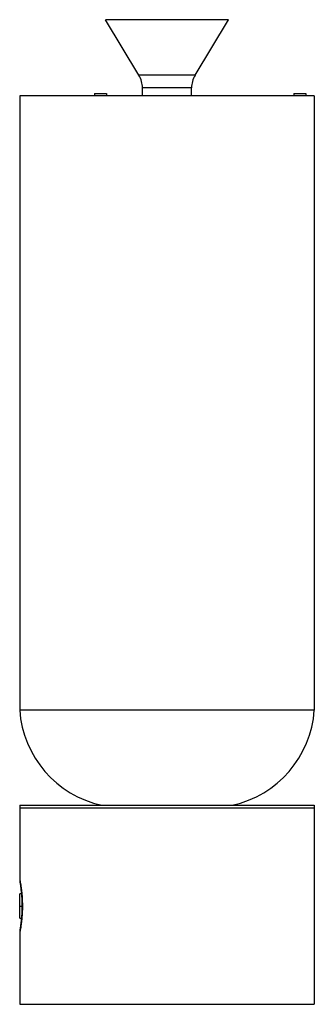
# Paper-space layout '_Derecha' of a CAD drawing. Header units: millimetres. Extents: x -60 to 60, y 0 to 401.
import ezdxf

# ---------------------------------------------------------------- set-up
doc = ezdxf.new("R2010")
doc.units = ezdxf.units.MM

psp = doc.layouts.new('_Derecha')

# ---------------------------------------------------------------- linework, layer by layer
at = {"color": 7, "linetype": 'Continuous', "lineweight": 25}
for p, q in [((-11.42, 378.06), (-25, 400.7)), ((25, 400.7), (-25, 400.7)), ((11.42, 378.06), (25, 400.7)), ((11.42, 378.06), (-11.42, 378.06)), ((10, 372.91), (-10, 372.91)), ((-10, 369.7), (-10, 372.91)), ((10, 369.7), (10, 372.91)), ((-60, 369.7), (-60, 119.7)), ((60, 369.7), (-60, 369.7)), ((-29.52, 370.7), (-29.52, 369.7)), ((-29.52, 370.7), (-24.58, 370.7)), ((-24.58, 370.7), (-24.58, 369.7)), ((51.63, 370.7), (51.63, 369.7)), ((51.63, 370.7), (56.56, 370.7)), ((56.56, 370.7), (56.56, 369.7)), ((60, 369.7), (60, 119.7)), ((60, 119.7), (-60, 119.7)), ((-60, 81), (-60, 51)), ((-60, 81), (60, 81)), ((60, 81), (60, 0)), ((-60, 80), (60, 80)), ((-59.31, 45), (-60, 45)), ((-60, 35), (-60, 45)), ((-60, 40), (-59.09, 40)), ((-60, 35), (-59.31, 35)), ((-60, 29), (-60, 0)), ((-60, 0), (60, 0))]:
    psp.add_line(p, q, dxfattribs=at)
for centre, radius, start, end in [((-20, 372.91), 10, 360, 30.9473), ((20, 372.91), 10, 149.0527, 180), ((-17.36, 122.75), 42.75, 184.0949, 257.583), ((17.36, 122.75), 42.75, 282.417, 355.9051), ((-58.66, 41.97), 0.455, 128.7625, 177.1787)]:
    psp.add_arc(centre, radius, start, end, dxfattribs=at)
for points, knots in [([(-60, 51), (-59.99, 50.73), (-59.98, 50.21), (-59.89, 49.59), (-59.85, 49.29)], [0, 0, 0, 0, 0.511808, 1, 1, 1, 1]), ([(-60, 51), (-60, 51), (-60, 51), (-60, 50.98), (-59.99, 50.96), (-59.99, 50.93), (-59.98, 50.9), (-59.96, 50.82), (-59.93, 50.67), (-59.88, 50.41), (-59.82, 50.08), (-59.72, 49.53), (-59.57, 48.68), (-59.42, 47.6), (-59.29, 46.63), (-59.2, 45.85), (-59.12, 45.02), (-59.06, 44.25), (-59.01, 43.55), (-58.98, 42.94), (-58.96, 42.53), (-58.95, 42.32)], [0, 0, 0, 0, 0.020906, 0.041777, 0.062626, 0.083468, 0.104317, 0.125188, 0.187749, 0.250129, 0.312948, 0.375492, 0.500204, 0.625378, 0.687883, 0.750205, 0.812716, 0.875172, 0.916792, 0.958352, 1, 1, 1, 1]), ([(-59.84, 49.24), (-59.8, 48.99), (-59.72, 48.49), (-59.47, 46.76), (-59.24, 44.57), (-59.16, 42.84), (-59.12, 41.99)], [0, 0, 0, 0, 0.266569, 0.521465, 0.764732, 1, 1, 1, 1]), ([(-58.95, 42.32), (-58.94, 42.22), (-58.94, 42.02), (-58.93, 41.71), (-58.92, 41.39), (-58.91, 41.08), (-58.91, 40.77), (-58.9, 40.46), (-58.9, 40.14), (-58.9, 39.51), (-58.91, 38.57), (-58.96, 37.34), (-59.03, 36.14), (-59.15, 34.62), (-59.34, 32.88), (-59.55, 31.47), (-59.7, 30.56), (-59.81, 29.99), (-59.89, 29.55), (-59.94, 29.29), (-59.97, 29.14), (-59.99, 29.06), (-60, 29.01), (-60, 29), (-60, 29)], [0, 0, 0, 0, 0.0157326, 0.0314288, 0.047102, 0.0627656, 0.0784331, 0.0941179, 0.1098336, 0.1255934, 0.1883824, 0.2511574, 0.3134629, 0.3757793, 0.5008738, 0.6254743, 0.6877001, 0.7503398, 0.8126361, 0.8752433, 0.9064308, 0.9375647, 0.9687271, 1, 1, 1, 1]), ([(-59.12, 41.99), (-59.1, 41.28), (-59.07, 39.84), (-59.12, 37.65), (-59.24, 35.56), (-59.42, 33.68), (-59.63, 32.11), (-59.8, 30.99), (-59.9, 30.42), (-59.89, 30.47), (-59.89, 30.49)], [0, 0, 0, 0, 0.124552, 0.249714, 0.375696, 0.505851, 0.640777, 0.781771, 0.928821, 1, 1, 1, 1]), ([(-59.85, 30.71), (-59.89, 30.41), (-59.98, 29.78), (-59.99, 29.27), (-60, 29)], [0, 0, 0, 0, 0.4863338, 1, 1, 1, 1])]:
    psp.add_open_spline(points, degree=3, knots=knots, dxfattribs=at)

doc.saveas('drawing.dxf')
